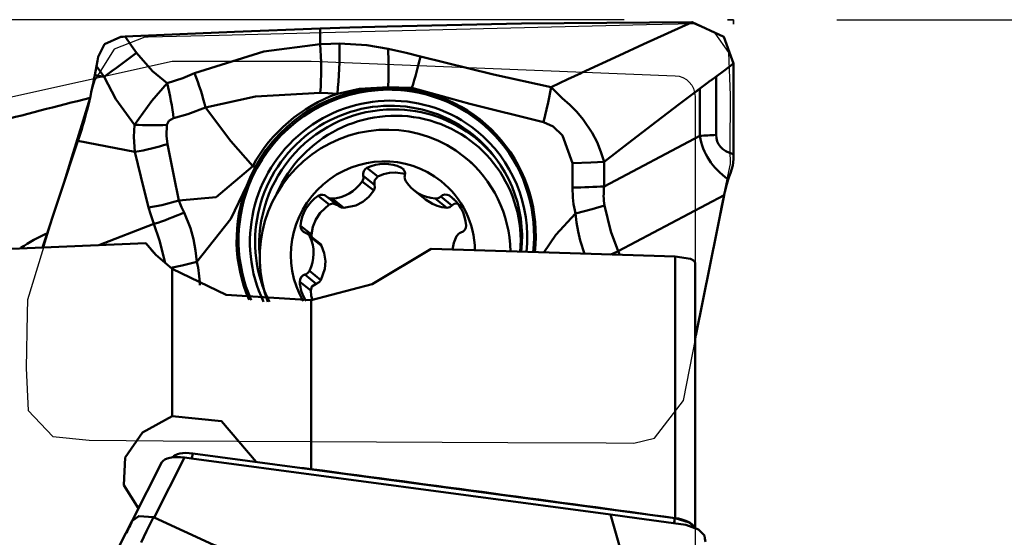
# Model space of a CAD drawing. Extents: x -80 to 62, y -25 to 80.
# Tile 7 of 10: x 28 to 38, y 5 to 10. Entities that reach past the tile are written whole.
import ezdxf

# ---------------------------------------------------------------- set-up
doc = ezdxf.new("R2010")
doc.units = 0
doc.header["$PDMODE"] = 1
doc.linetypes.add('DASH', pattern=[3.75, 3, -0.75])
doc.layers.get('DEFPOINTS').update_dxf_attribs({"linetype": 'CONTINUOUS'})
for name, color, linetype, lineweight in [('1', 4, 'CONTINUOUS', 50), ('2', 7, 'CONTINUOUS', 25), ('3', 1, 'DASH', 35), ('CUT', 1, 'CONTINUOUS', 25), ('NOCUT', 7, 'CONTINUOUS', 25), ('SK2', 7, 'CONTINUOUS', 25)]:
    doc.layers.add(name, color=color, linetype=linetype, lineweight=lineweight)
doc.styles.add('STANDARD 3.5 mm', font='monos.ttf', dxfattribs={"height": 3.5})
doc.dimstyles.new('AM_DIN', dxfattribs={"dimtxt": 3.5, "dimasz": 2.5, "dimexe": 2, "dimexo": 1, "dimgap": 1, "dimtad": 1, "dimdsep": 46, "dimtxsty": 'STANDARD 3.5 mm', "dimcen": 0.09, "dimadec": 0, "dimazin": 2, "dimtm": 1e-09, "dimtfac": 0.707107, "dimtmove": 0, "dimatfit": 3, "dimfxl": 1, "dimtolj": 1, "dimlwd": -1, "dimlwe": -1, "dimarcsym": 0})

# ---------------------------------------------------------------- blocks, each defined once
blk = doc.blocks.new('*D8')
at = {"layer": 'DEFPOINTS', "color": 0}
for p in [(35, 75), (35, 10), (-50, 9)]:
    blk.add_point(p, dxfattribs=at)
at = {"layer": 'SK2', "color": 0}
for p, q in [((-50, 10), (-50, 77)), ((35, 11), (35, 77)), ((-47.5, 75), (32.5, 75))]:
    blk.add_line(p, q, dxfattribs=at)
for points in [[(-47.5, 75.4167), (-47.5, 74.5833), (-50, 75)], [(32.5, 75.4167), (32.5, 74.5833), (35, 75)]]:
    blk.add_solid(points, dxfattribs=at)
at = {"layer": 'SK2', "color": 0, "insert": (-7.5, 77.8115), "char_height": 3.5, "attachment_point": 5, "style": 'STANDARD 3.5 mm'}
blk.add_mtext('\\A1;85', dxfattribs=at)
blk = doc.blocks.new('*D9')
at = {"layer": '2', "color": 0}
for p, q in [((36, 10), (62, 10)), ((60, 7.5), (60, -7.5)), ((36, -10), (62, -10))]:
    blk.add_line(p, q, dxfattribs=at)
for points in [[(59.5833, 7.5), (60.4167, 7.5), (60, 10)], [(59.5833, -7.5), (60.4167, -7.5), (60, -10)]]:
    blk.add_solid(points, dxfattribs=at)
at = {"layer": 'DEFPOINTS', "color": 0}
for p in [(35, 10), (35, -10), (60, -10)]:
    blk.add_point(p, dxfattribs=at)
at = {"layer": '2', "color": 0, "insert": (57.1369, 0), "char_height": 3.5, "attachment_point": 5, "rotation": 90, "style": 'STANDARD 3.5 mm'}
blk.add_mtext('\\A1;%%C20', dxfattribs=at)
blk = doc.blocks.new('*D11')
at = {"layer": '2', "color": 0}
for p, q in [((35, 11), (35, 26.2278)), ((33.943, 10), (18.7722, 10))]:
    blk.add_line(p, q, dxfattribs=at)
blk.add_arc((35, 10), 14.2278, 100.08059, 169.91941, dxfattribs=at)
for points in [[(32.4731, 24.4232), (32.5463, 23.5931), (35, 24.2278)], [(21.4069, 12.4537), (20.5768, 12.5269), (20.7722, 10)]]:
    blk.add_solid(points, dxfattribs=at)
at = {"layer": 'DEFPOINTS', "color": 0}
for p in [(27.8861, 22.3216), (34.943, 10), (35, 10), (35, 10), (35, 9.957)]:
    blk.add_point(p, dxfattribs=at)
at = {"layer": '2', "color": 0, "insert": (22.9514, 22.0486), "char_height": 3.5, "attachment_point": 5, "rotation": 45, "style": 'STANDARD 3.5 mm'}
blk.add_mtext('\\A1;90°', dxfattribs=at)

msp = doc.modelspace()

# ---------------------------------------------------------------- linework, layer by layer
at = {"layer": '1'}
for p, q in [((28.818214, 9.463363), (28.83422, 9.549386)), ((34.999519, 8.695258), (34.999849, 9.574582)), ((28.818214, 9.463363), (28.909184, 9.445779)), ((34.832035, 9.449274), (34.831822, 8.88254)), ((31.88837, 9.338153), (31.744637, 9.337931)), ((34.673864, 8.874261), (34.674035, 9.331069)), ((33.749084, 8.384793), (34.673864, 8.874261)), ((28.313406, 7.793601), (28.65542, 8.824972)), ((29.206536, 8.718443), (28.65542, 8.824972)), ((32.472216, 8.609439), (32.394945, 8.671522)), ((33.442412, 8.372952), (33.442501, 8.6103)), ((33.749173, 8.62219), (33.749084, 8.384793)), ((31.525762, 8.400068), (31.416619, 8.487759)), ((31.55846, 8.479948), (31.452743, 8.564887)), ((31.808038, 8.547596), (31.785932, 8.565357)), ((31.518435, 8.343532), (31.406744, 8.433271)), ((31.086325, 8.207983), (30.980608, 8.292922)), ((31.905859, 8.348413), (32.02051, 8.256296)), ((32.295357, 8.258463), (32.250239, 8.294713)), ((34.909398, 8.298882), (33.883945, 7.756129)), ((34.909398, 8.298882), (34.634947, 6.939962)), ((31.070132, 8.279845), (31.179657, 8.191847)), ((31.227474, 8.175928), (31.115782, 8.265667)), ((32.225966, 8.177337), (32.114274, 8.267076)), ((32.275248, 8.198795), (32.166105, 8.286486)), ((28.858654, 7.815786), (29.391026, 8.021174)), ((30.915553, 7.918156), (30.809836, 8.003094)), ((30.992193, 7.833326), (30.881715, 7.92209)), ((31.011494, 7.809376), (30.899803, 7.899115)), ((34.436341, 7.704322), (34.436341, 5.170535)), ((34.628337, 5.064805), (34.628337, 7.647836)), ((29.567291, 7.584985), (29.567291, 6.156595)), ((30.961153, 7.441833), (30.85201, 7.529524)), ((31.006671, 7.474983), (30.894979, 7.564722)), ((30.907726, 7.375547), (30.802009, 7.460485)), ((30.913411, 7.280712), (30.913411, 5.644835)), ((34.628331, 6.940996), (34.634947, 6.939962)), ((29.68635, 5.75731), (29.391555, 5.177772)), ((29.68635, 5.75731), (29.753308, 5.748327)), ((29.753308, 5.748327), (33.810679, 5.203973)), ((29.765834, 5.797157), (34.43288, 5.171006)), ((29.46764, 5.711817), (29.178535, 5.143466))]:
    msp.add_line(p, q, dxfattribs=at)
for points in [[(29.113632, 9.835983), (30.17019, 9.883704), (31.000333, 9.914256)], [(31.000294, 9.763997), (31.000316, 9.848142), (31.000333, 9.914256)], [(31.649509, 9.933872), (31.285971, 9.92335), (31.000333, 9.914256)], [(34.600037, 9.975522), (32.947745, 9.961808), (31.649509, 9.933872)], [(33.527659, 9.483871), (33.892423, 9.654011), (34.128367, 9.762475), (34.36424, 9.869649), (34.600037, 9.975522)], [(34.600037, 9.975522), (34.907233, 9.832928), (34.999849, 9.574582)], [(29.068966, 9.834003), (28.912558, 9.763456), (28.850242, 9.64122)], [(29.068966, 9.834003), (29.094012, 9.835053), (29.113632, 9.835984)], [(29.113632, 9.835983), (29.172756, 9.747142), (29.220363, 9.678093)], [(29.784724, 9.480452), (30.453712, 9.692823), (31.000294, 9.763994)], [(31.000293, 9.763997), (31.104001, 9.767491), (31.185517, 9.768433)], [(31.185517, 9.768433), (31.450275, 9.751387), (31.657274, 9.716718)], [(28.83422, 9.549386), (28.843434, 9.600727), (28.850242, 9.64122)], [(29.220363, 9.678093), (29.376661, 9.501678), (29.519075, 9.385368)], [(31.657274, 9.716718), (31.657264, 9.717001), (31.657256, 9.717224)], [(31.657256, 9.717224), (31.832469, 9.677296), (31.969645, 9.642859)], [(31.657274, 9.716718), (31.660446, 9.591412), (31.661152, 9.50924), (31.660815, 9.42702), (31.659424, 9.345437)], [(31.969645, 9.642859), (32.676558, 9.46855), (33.235356, 9.345393)], [(28.909184, 9.445779), (28.866921, 9.503598), (28.83422, 9.549386)], [(34.779538, 9.41003), (34.902607, 9.501994), (34.999849, 9.574582)], [(29.202086, 8.982371), (29.020999, 9.230067), (28.909184, 9.445779)], [(29.519075, 9.385368), (29.669444, 9.43459), (29.784724, 9.480452)], [(33.235349, 9.34539), (33.397512, 9.422448), (33.52491, 9.482577)], [(33.52491, 9.482577), (33.525785, 9.482989), (33.526472, 9.483312)], [(33.526472, 9.483312), (33.527137, 9.483625), (33.527659, 9.483871)], [(29.202086, 8.982371), (29.370041, 9.214427), (29.519075, 9.385368)], [(31.659424, 9.345437), (31.380639, 9.329537), (31.166041, 9.282327)], [(31.659328, 9.340807), (31.707138, 9.339944), (31.744637, 9.337931)], [(31.88837, 9.338153), (31.760158, 9.342355), (31.659424, 9.345437)], [(33.162995, 9.006376), (33.206876, 9.197967), (33.235356, 9.345393)], [(33.235345, 9.345402), (33.342716, 9.239542), (33.415647, 9.175018), (33.483844, 9.106296), (33.545819, 9.031766)], [(34.685432, 9.33961), (34.737469, 9.378567), (34.778969, 9.409603)], [(34.685433, 9.339609), (34.73748, 9.378575), (34.778968, 9.409604)], [(31.000971, 9.291224), (30.373663, 9.256904), (29.891167, 9.147467)], [(31.166041, 9.282327), (31.073591, 9.288155), (31.000971, 9.291224)], [(31.744774, 9.319627), (31.69759, 9.321556), (31.660469, 9.321973)], [(33.162995, 9.006376), (32.447098, 9.184459), (31.88837, 9.338153)], [(34.473992, 9.18044), (34.5922, 9.269616), (34.685403, 9.339587)], [(34.473992, 9.18044), (34.578584, 9.259366), (34.660869, 9.321197)], [(33.977145, 8.800032), (34.254917, 9.013859), (34.473992, 9.18044)], [(29.891167, 9.147467), (29.719361, 9.085141), (29.581286, 9.044138)], [(29.891167, 9.147467), (30.13613, 8.822935), (30.346868, 8.581702)], [(29.206536, 8.718443), (29.197594, 8.86513), (29.202086, 8.982371)], [(29.515901, 8.980618), (29.512745, 8.875713), (29.523238, 8.794935)], [(29.581286, 9.044138), (29.533727, 9.018625), (29.515901, 8.980618)], [(33.442444, 8.610299), (33.345228, 8.878127), (33.253744, 8.965092), (33.162998, 9.00639)], [(33.545819, 9.031766), (33.633772, 8.901944), (33.679939, 8.812216), (33.717927, 8.718374), (33.749092, 8.622138)], [(29.523238, 8.794935), (29.584495, 8.488027), (29.630879, 8.246573)], [(33.749127, 8.622166), (33.876736, 8.721979), (33.977191, 8.800068)], [(29.339479, 8.17905), (29.265314, 8.481158), (29.206536, 8.718443)], [(34.999519, 8.695258), (34.999473, 8.669305), (34.999387, 8.648891)], [(30.346868, 8.581702), (29.992154, 8.280616), (29.630963, 8.246558)], [(30.373229, 8.567689), (30.358206, 8.575714), (30.346868, 8.581702)], [(33.442444, 8.610299), (33.619293, 8.615286), (33.749092, 8.622138)], [(34.972253, 8.51287), (34.993913, 8.587127), (34.999387, 8.648891)], [(30.289872, 8.393605), (30.332181, 8.493188), (30.370606, 8.569097)], [(30.387457, 8.559671), (30.339742, 8.46396), (30.307248, 8.386491)], [(30.387457, 8.559671), (30.378808, 8.564617), (30.370606, 8.569097)], [(31.821393, 8.506957), (31.730357, 8.519625), (31.671377, 8.515752), (31.613404, 8.502402), (31.55846, 8.479948)], [(34.972253, 8.51287), (34.958886, 8.479358), (34.949233, 8.452848)], [(29.807126, 7.653151), (30.134464, 8.070161), (30.289849, 8.393615)], [(30.307248, 8.386491), (30.298368, 8.390294), (30.289872, 8.393605)], [(31.518435, 8.343532), (31.528497, 8.374449), (31.525762, 8.400068)], [(31.55846, 8.479948), (31.525813, 8.440649), (31.525762, 8.400068)], [(34.949233, 8.452848), (34.928386, 8.384783), (34.91565, 8.329945)], [(31.227474, 8.175928), (31.343964, 8.199884), (31.412472, 8.234949), (31.471633, 8.283872), (31.518435, 8.343532)], [(29.631047, 8.246548), (29.468406, 8.20403), (29.339484, 8.179051)], [(29.631047, 8.246548), (29.658899, 8.18232), (29.683322, 8.132505)], [(31.086325, 8.207983), (30.998701, 8.129152), (30.956805, 8.065121), (30.928694, 7.993818), (30.915553, 7.918156)], [(31.167696, 8.202601), (31.122775, 8.218642), (31.086325, 8.207983)], [(32.020134, 8.256599), (32.085444, 8.214437), (32.131302, 8.195184), (32.178327, 8.182839), (32.225966, 8.177337)], [(32.225966, 8.177337), (32.255962, 8.183849), (32.275248, 8.198795)], [(32.327842, 8.220043), (32.295838, 8.214381), (32.275248, 8.198795)], [(33.469894, 8.122627), (33.631848, 8.165155), (33.751431, 8.200161)], [(33.751431, 8.200161), (33.813464, 7.948279), (33.883945, 7.756129)], [(29.391026, 8.021174), (29.359157, 8.108874), (29.339484, 8.179051)], [(29.683322, 8.132505), (29.745217, 7.978606), (29.773091, 7.872678), (29.793421, 7.763826), (29.807172, 7.653193)], [(31.17961, 8.191883), (31.204935, 8.178658), (31.227474, 8.175928)], [(33.469995, 8.122425), (33.280534, 7.914496), (33.165804, 7.745106)], [(33.559566, 7.730892), (33.516224, 7.861144), (33.495842, 7.94746), (33.480573, 8.034669), (33.46995, 8.122383)], [(29.500573, 7.643878), (29.446054, 7.859194), (29.391026, 8.021174)], [(30.915553, 7.918156), (30.916257, 7.902893), (30.919254, 7.89122)], [(29.311419, 7.834216), (28.011182, 7.781109), (26.993534, 7.737011)], [(29.567291, 7.584985), (29.409288, 7.720091), (29.311419, 7.834216)], [(31.011494, 7.809376), (31.001978, 7.823822), (30.99222, 7.833304)], [(32.074821, 7.779276), (31.503399, 7.437322), (30.913411, 7.280712)], [(31.006671, 7.474983), (31.045297, 7.584504), (31.05017, 7.660742), (31.038532, 7.737148), (31.011494, 7.809376)], [(34.436341, 7.704322), (33.11389, 7.746296), (32.074821, 7.779276)], [(33.883945, 7.756129), (33.892246, 7.73714), (33.898566, 7.72215)], [(29.807228, 7.65295), (29.664739, 7.619601), (29.55307, 7.596029)], [(34.628309, 7.644976), (34.618279, 7.663284), (34.584339, 7.681019), (34.436341, 7.704322)], [(30.913411, 7.280712), (30.089527, 7.333874), (29.567291, 7.584985)], [(30.961153, 7.441833), (30.918939, 7.414079), (30.907726, 7.375547)], [(30.961153, 7.441833), (30.990302, 7.455602), (31.006671, 7.474983)], [(30.907726, 7.375547), (30.913883, 7.322722), (30.92407, 7.282276)], [(29.567291, 6.156595), (29.281252, 6.000563), (29.110956, 5.757326), (29.09895, 5.49056), (29.241482, 5.264189)], [(30.380282, 5.714991), (30.044297, 6.110882), (29.567291, 6.156595)], [(29.249462, 5.284319), (29.237262, 5.282862), (29.227644, 5.281098)], [(29.387824, 5.179405), (29.243955, 5.190362), (29.178535, 5.143466)], [(29.387824, 5.179405), (29.32005, 5.042372), (29.266921, 4.934991)], [(29.391555, 5.177772), (29.389519, 5.178769), (29.387824, 5.179405)], [(30.742162, 4.650791), (29.966145, 4.910142), (29.391555, 5.177772)], [(34.420114, 5.12225), (34.064864, 5.169865), (33.810679, 5.203973)], [(33.810679, 5.203973), (34.014572, 4.490969), (34.303578, 3.958226)], [(34.436341, 5.170535), (34.571974, 5.128909), (34.625399, 5.078494)], [(29.178675, 5.143861), (29.058461, 4.905061)], [(34.720155, 5.000187), (34.661828, 5.060548), (34.537807, 5.104959), (34.420114, 5.12225)], [(34.728044, 4.941098), (34.723611, 4.974227), (34.720084, 5.000485)]]:
    msp.add_lwpolyline(points, dxfattribs=at)
for centre, major_axis, ratio, start_param, end_param in [((30.7964, 9.580812), (-0.016076, 0.849848), 0.249522, 4.35995569, 4.92492106), ((30.9817, 9.580257), (0.021477, 0.849729), 0.240412, 4.36024068, 4.94176571), ((28.981598, 9.590564), (-0.803565, -0.595216), 0.074018, 1.42592192, 1.81724552), ((31.769828, 9.433396), (0.235227, 0.816804), 0.165418, 4.64325369, 5.01903002), ((27.664158, 10.100655), (-0.225522, -2.610157), 0.469724, 1.10117717, 1.36491437), ((29.601185, 9.366195), (-0.290531, 0.798806), 0.249212, 4.34579761, 4.76493356), ((29.339318, 9.290297), (-0.180143, 0.830692), 0.230861, 4.36190733, 4.77692216), ((31.638566, 7.887784), (0.915848, 1.139889), 0.983868, 0.67045812, 1.75167546), ((31.662109, 9.338064), (0.000031, -0.02), 0.140174, 4.57462415, 5.64708334), ((31.676015, 9.324353), (0.000186, -0.12), 0.140174, 4.53555, 4.57462415), ((31.661572, 7.8693), (0.848644, 1.056246), 0.983868, 0, 2.70355915), ((31.661572, 7.8693), (0.817327, 1.017268), 0.983868, 0, 2.72309634), ((31.639131, 7.88733), (0.933402, 1.161738), 0.983868, 1.01114743, 1.75167546), ((31.63996, 7.886664), (-0.904683, -1.125993), 0.983868, 3.81205078, 4.89326812), ((31.747426, 9.33569), (-0.001154, -0.019967), 0.146485, 4.60838444, 5.655582), ((31.638561, 7.887788), (0.915543, 1.13951), 0.983868, 5.28427738, 6.89463316), ((31.639955, 7.886668), (-0.904695, -1.126007), 0.983868, 2.14271435, 3.7530405), ((240.533451, 21.956723), (-237.046647, -23.692702), 0.07735, 5.80930485, 5.82746922), ((31.70807, 7.83194), (-0.77982, -0.970585), 0.983868, 2.1750848, 4.98101798), ((31.691239, 7.845464), (0.810345, 1.008577), 0.983868, 0.6704579, 2.34129399), ((31.691239, 7.845464), (0.810345, 1.008577), 0.983868, 0, 0.67045833), ((29.286983, 9.233472), (-0.849489, 0.029482), 0.299905, 1.48110391, 1.8540404), ((31.627684, 7.716569), (0.767261, 0.954953), 0.983868, 0, 2.61938593), ((31.661572, 7.8693), (0.817327, 1.017268), 0.983868, 5.29016983, 6.28318531), ((31.661572, 7.8693), (0.848644, 1.056246), 0.983868, 5.29262434, 6.28318531), ((35.174115, 8.776141), (1, -0.000376), 0.113104, 1.92019533, 2.09472826), ((40.585873, 11.277589), (-5.870147, -2.546541), 0.303737, 6.20693899, 6.46329058), ((40.24358, 11.383988), (-5.39559, -2.576832), 0.162218, 6.2057931, 6.45546269), ((29.306001, 9.052445), (-0.825015, -0.204572), 0.36114, 1.36111438, 1.74685315), ((31.691239, 7.845464), (0.810345, 1.008577), 0.983868, 6.00507851, 6.28318531), ((31.607333, 7.73292), (0.563702, 0.701598), 0.983868, 0, 2.78068735), ((31.614389, 8.222108), (-0.24052, -0.299358), 0.983868, 3.35837128, 4.26545809), ((31.627684, 7.716569), (0.767261, 0.954953), 0.983868, 5.41304693, 6.28318531), ((31.352293, 8.470437), (-0.041965, -0.05223), 0.983868, 1.64746421, 2.50291774), ((31.480946, 8.505081), (-0.041965, -0.05223), 0.983868, 4.26545809, 5.6445104), ((31.756002, 8.505469), (-0.041965, -0.05223), 0.983868, 1.97931897, 3.35837128), ((31.883661, 8.471186), (-0.041965, -0.05223), 0.983868, 5.12091162, 5.97636515), ((31.638561, 7.887788), (0.915543, 1.13951), 0.983868, 1.88403163, 2.66682509), ((31.094658, 8.646287), (-0.24052, -0.299358), 0.983868, 0.7403774, 1.64746421), ((32.146379, 8.647771), (-0.24052, -0.299358), 0.983868, 5.97636515, 6.88345197), ((31.607333, 7.73292), (0.563702, 0.701598), 0.983868, 5.41834809, 6.28318531), ((31.639955, 7.886668), (-0.904695, -1.126007), 0.983868, 5.02562428, 5.81568952), ((31.188738, 7.976919), (-0.24052, -0.299358), 0.983868, 4.40556883, 5.31265564), ((31.016921, 8.237788), (-0.041965, -0.05223), 0.983868, 3.02651652, 4.40556883), ((32.212334, 8.239474), (-0.041965, -0.05223), 0.983868, 3.21826054, 4.59731285), ((32.032985, 7.97811), (-0.24052, -0.299358), 0.983868, 2.31117373, 3.21826054), ((40.97711, 11.326679), (-7.443864, -3.391422), 0.343937, 6.12759929, 6.21318711), ((33.32387, 8.468195), (0.85, -0.000319), 0.113104, 4.85234848, 5.23632091), ((40.858568, 11.421922), (-7.064188, -3.360271), 0.252293, 6.12480912, 6.21039694), ((34.577322, 8.097393), (-0.542933, -2.540299), 0.109378, 1.6735481, 1.68581749), ((31.112096, 8.332076), (-0.041965, -0.05223), 0.983868, 6.16810917, 7.02356271), ((32.119875, 8.333498), (-0.041965, -0.05223), 0.983868, 0.60026666, 1.45572019), ((29.490491, 8.355176), (-0.786622, -0.322064), 0.330421, 1.31069516, 1.68170909), ((28.839925, 6.758022), (1.244174, 0.708107), 0.883896, 1.45735596, 1.66272844), ((30.875945, 7.998527), (-0.041965, -0.05223), 0.983868, 5.31265564, 6.69170795), ((30.83975, 7.86986), (-0.041965, -0.05223), 0.983868, 2.69466176, 3.5501153), ((32.378898, 7.872031), (-0.041965, -0.05223), 0.983868, 4.07371407, 4.9291676), ((32.346414, 8.000602), (-0.041965, -0.05223), 0.983868, 0.93212142, 2.31117373), ((26.424886, 13.957406), (-7.0237, 9.906098), 0.116923, 2.15175104, 2.16366851), ((30.555612, 7.731437), (-0.24052, -0.299358), 0.983868, 1.78757495, 2.69466176), ((32.659054, 7.734404), (-0.24052, -0.299358), 0.983868, 4.9291676, 5.28081927), ((33.565158, 7.598343), (0.776356, 0.34608), 0.018547, 1.13941039, 1.23967656), ((22.300011, 4.448898), (-7.443864, -3.391422), 0.343937, 2.99447969, 3.07159446), ((30.868252, 7.465239), (-0.041965, -0.05223), 0.983868, 4.07371407, 5.45276638), ((30.835768, 7.59381), (-0.041965, -0.05223), 0.983868, 0.93212142, 1.78757495), ((31.181681, 7.487731), (-0.24052, -0.299358), 0.983868, 5.45276638, 5.97554642), ((34.878814, 6.264776), (-0.428497, -2.573394), 0.138771, 4.47008508, 4.48330488), ((29.697816, 5.657028), (-0.233974, 0.043706), 0.408498, 4.83743349, 6.16367345), ((29.762994, 5.714599), (-0.197647, 0.03059), 0.410598, 4.761512, 6.09757611), ((29.767254, 5.838436), (0.013297, 0.099112), 0.044773, 3.56513268, 4.2888271), ((44.533044, 0.000024), (-68.144585, 8.762751), 0.057451, 4.92098985, 4.92235978), ((24.645885, 2.54873), (-69.927275, 8.989544), 0.055079, 4.57900254, 4.62972224), ((34.4343, 5.212285), (0.013297, 0.099112), 0.044773, 3.5684378, 4.2888271), ((34.43004, 5.088449), (-0.197647, 0.03059), 0.410598, 3.41060077, 4.761512), ((27.493713, 0.959367), (-4.331766, -9.136691), 0.029484, 4.25103311, 4.26531898)]:
    msp.add_ellipse(centre, major_axis=major_axis, ratio=ratio, start_param=start_param, end_param=end_param, dxfattribs=at)
at = {"layer": '3'}
for p in [(34.943019, 10), (35, 9.956991)]:
    msp.add_line(p, (35, 10), dxfattribs=at)
at = {"layer": 'CUT'}
msp.add_lwpolyline([(28.590045, 8.668059), (28.359041, 7.917058), (28.359041, 7.917058), (28.165341, 7.286625), (28.165341, 7.286625), (28.163187, 7.152595), (28.163187, 7.152595), (28.155039, 6.624421), (28.155039, 6.624421), (28.172641, 6.212057), (28.172641, 6.212057), (28.411357, 5.960787), (28.411357, 5.960787), (28.763661, 5.925522), (28.763661, 5.925522), (29.479013, 5.920643), (29.479013, 5.920643), (30.909178, 5.913279), (30.909178, 5.913279), (32.816043, 5.903563), (32.816043, 5.903563), (33.769475, 5.898705), (33.769475, 5.898705), (34.036242, 5.897346), (34.036242, 5.897346), (34.237073, 5.943912), (34.237073, 5.943912), (34.515384, 6.308891), (34.515384, 6.308891), (34.515429, 6.309189), (34.515429, 6.309189), (34.665346, 7.068367), (34.665346, 7.068367), (34.78368, 7.66515), (34.78368, 7.66515), (34.88534, 8.198156), (34.88534, 8.198156), (34.971758, 8.603788), (34.971758, 8.603788), (34.967459, 8.736481), (34.967459, 8.736481), (34.971491, 9.267206), (34.971491, 9.267206), (34.953698, 9.681038), (34.953698, 9.681038), (34.823342, 9.868393), (34.823342, 9.868393), (34.616635, 9.958251), (34.616635, 9.958251), (34.157094, 9.951029), (34.157094, 9.951029), (31.40125, 9.882231), (31.40125, 9.882231), (30.023438, 9.847468), (30.023438, 9.847468), (29.334532, 9.830087), (29.334532, 9.830087), (29.301827, 9.829262), (29.301827, 9.829262), (29.006004, 9.713159), (29.006004, 9.713159), (28.8216, 9.418705), (28.8216, 9.418705)], close=True, dxfattribs=at)
at = {"layer": 'NOCUT'}
msp.add_lwpolyline([(34.436341, 9.456475, -0.40253662), (34.628337, 9.256635), (34.628337, 9.256635), (34.628337, 0), (34.628337, 0), (0, 0), (0, 0), (0, 10), (0, 10), (15, 10), (15, 10), (16.732051, 9), (16.732051, 9), (26.87179, 9), (26.87179, 9), (29.567291, 9.597578), (29.567291, 9.597578), (30.913411, 9.597578), (30.913411, 9.597578), (34.436341, 9.456475)], format="xyb", close=True, dxfattribs=at)

# ---------------------------------------------------------------- dimensions: what is measured, and where the dimension line sits
at = {"layer": '2'}
dim = msp.add_angular_dim_2l(base=(27.88611, 22.321619), line1=((34.943019, 10), (35, 10)), line2=((35, 9.956991), (35, 10)), dimstyle='AM_DIN', dxfattribs=at)
dim.commit()
dim.dimension.update_dxf_attribs({"geometry": '*D11', "text_midpoint": (22.951417, 22.048583)})
dim = msp.add_linear_dim(base=(60, -10), p1=(35, 10), p2=(35, -10), angle=90, text='%%C<>', dimstyle='AM_DIN', dxfattribs=at)
dim.commit()
dim.dimension.update_dxf_attribs({"geometry": '*D9', "text_midpoint": (57.136859, 0)})
at = {"layer": 'SK2'}
dim = msp.add_linear_dim(base=(35, 75), p1=(-50, 9), p2=(35, 10), dimstyle='AM_DIN', dxfattribs=at)
dim.commit()
dim.dimension.update_dxf_attribs({"geometry": '*D8', "text_midpoint": (-7.5, 75), "dimtype": 160})

doc.saveas('drawing.dxf')
